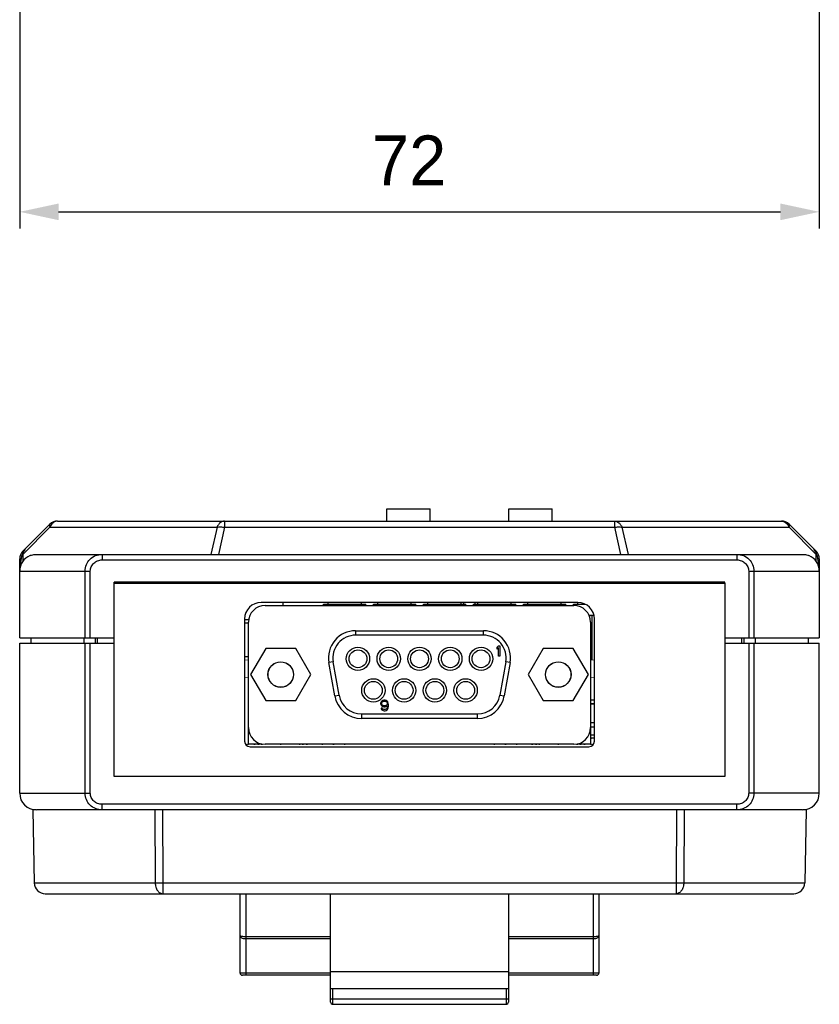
# Model space of a CAD drawing. Header units: millimetres. Extents: x -56 to 387, y -22 to 466.
# Tile 1 of 20: x 56 to 128, y -22 to 67. Entities that reach past the tile are written whole.
import ezdxf

# ---------------------------------------------------------------- set-up
doc = ezdxf.new("R2010")
doc.units = ezdxf.units.MM
doc.header["$LTSCALE"] = 65.395
doc.header["$PDMODE"] = 3
doc.header["$PDSIZE"] = 0.01
doc.layers.get('0').update_dxf_attribs({"linetype": 'CONTINUOUS'})
doc.layers.get('Defpoints').update_dxf_attribs({"linetype": 'CONTINUOUS'})
for name, color, linetype in [('BOTTOM_CASE-_AK-DR-10-SHAPE', 7, 'CONTINUOUS'), ('D_SUB_09P-SHAPE', 7, 'CONTINUOUS'), ('DIN_GUIDE_LORA-SHAPE', 7, 'CONTINUOUS'), ('IO_COUPLER_MODULE-DIM', 7, 'CONTINUOUS'), ('LED-2-SHAPE', 7, 'CONTINUOUS'), ('PCB-LORA_P2P_ENDNODE_SUB1-SHAPE', 7, 'CONTINUOUS'), ('PCB-LORA_P2P_ENDNODE_SUB2-SHAPE', 7, 'CONTINUOUS'), ('PCB-LORA_P2P_GATEWAY_V002-SHAPE', 7, 'CONTINUOUS'), ('PIN_HEADERX6-SHAPE', 7, 'CONTINUOUS'), ('RF-CONNECTOR_142-0711-821-SHAPE', 7, 'CONTINUOUS'), ('SW-TACT-SHAPE', 7, 'CONTINUOUS'), ('TOP_CASE-_AK-DR-10-SHAPE', 7, 'CONTINUOUS'), ('USER_GUIDE-BOT-GATWAY_-SHAPE', 7, 'CONTINUOUS'), ('USER_GUIDE-TOP-GATWAY-SHAPE', 7, 'CONTINUOUS'), ('로터리SW-TER-10-SHAPE', 7, 'CONTINUOUS')]:
    doc.layers.add(name, color=color, linetype=linetype)
doc.styles.get("Standard").update_dxf_attribs({"font": 'gothic.ttf'})
doc.dimstyles.new('DIMSTYLE_1', dxfattribs={"dimtxt": 3.5, "dimasz": 3.5, "dimexe": 1.5, "dimexo": 1, "dimgap": 0.875, "dimtad": 1, "dimdec": 5, "dimdsep": 46, "dimtxsty": 'STANDARD', "dimblk": '_FILLED', "dimblk1": '_FILLED', "dimblk2": '_FILLED', "dimcen": 0.09, "dimadec": 5, "dimazin": 2, "dimtp": 0.2, "dimtm": 0.2, "dimtfac": 1, "dimtdec": 5, "dimtofl": 0, "dimtmove": 0, "dimatfit": 3, "dimldrblk": '_FILLED', "dimfxl": 1, "dimtolj": 1, "dimarcsym": 0})

# ---------------------------------------------------------------- blocks, each defined once
blk = doc.blocks.new('_FILLED')
at = {"color": 0, "linetype": 'ByBlock'}
blk.add_solid([(0, 0), (-1, 0.214), (-1, -0.214)], dxfattribs=at)
blk = doc.blocks.new('*D142')
at = {"layer": 'Defpoints', "color": 0, "linetype": 'Continuous'}
for p in [(127.672, 139.025), (55.672, 137.026), (127.672, 49.566)]:
    blk.add_point(p, dxfattribs=at)
at = {"layer": 'IO_COUPLER_MODULE-DIM', "color": 0, "linetype": 'Continuous', "lineweight": -2}
for p, q in [((127.672, 138.025), (127.672, 48.066)), ((55.672, 136.026), (55.672, 48.066)), ((59.172, 49.566), (124.172, 49.566))]:
    blk.add_line(p, q, dxfattribs=at)
at = {"layer": 'IO_COUPLER_MODULE-DIM', "color": 0, "linetype": 'Continuous', "lineweight": -2, "xscale": 3.5, "yscale": 3.5, "zscale": 3.5, "rotation": 180}
blk.add_blockref('_FILLED', (55.672, 49.566), dxfattribs=at)
at = {"layer": 'IO_COUPLER_MODULE-DIM', "color": 0, "linetype": 'Continuous', "lineweight": -2, "xscale": 3.5, "yscale": 3.5, "zscale": 3.5}
blk.add_blockref('_FILLED', (127.672, 49.566), dxfattribs=at)
at = {"layer": 'IO_COUPLER_MODULE-DIM', "color": 0, "linetype": 'Continuous', "insert": (90.739, 56.441), "char_height": 4.5, "attachment_point": 2, "line_spacing_factor": 0.9}
blk.add_mtext('\\A1;72', dxfattribs=at)

msp = doc.modelspace()

# ---------------------------------------------------------------- linework, layer by layer
at = {"layer": 'BOTTOM_CASE-_AK-DR-10-SHAPE', "color": 7, "linetype": 'Continuous'}
for p, q in [((55.671908, -2.770148), (55.671908, 10.729852)), ((55.671908, 10.729852), (64.171908, 10.729852)), ((61.554161, -2.770148), (61.554161, 10.729852)), ((62.028029, -2.770148), (62.028029, 10.729852)), ((119.171908, 10.729852), (127.671908, 10.729852)), ((121.315788, 10.729852), (121.315788, -2.770148)), ((121.789656, 10.729852), (121.789656, -2.770148)), ((127.671908, -2.770148), (127.671908, 10.729852)), ((55.671908, -2.770148), (62.028029, -2.770148)), ((127.671908, -2.770148), (121.315788, -2.770148)), ((126.171908, -4.270148), (57.171908, -4.270148)), ((63.083713, -4.270148), (63.083713, -3.770148)), ((120.260103, -3.770148), (63.083713, -3.770148)), ((120.260103, -4.270148), (120.260103, -3.770148))]:
    msp.add_line(p, q, dxfattribs=at)
for centre, start, end in [((57.171908, -2.770148), 180, 270), ((126.171908, -2.770148), 270, 0)]:
    msp.add_arc(centre, 1.5, start, end, dxfattribs=at)
for points, knots in [([(63.083714, -4.270148), (62.887041, -4.270143), (62.4894, -4.194077), (61.981364, -3.865259), (61.635868, -3.366607), (61.554163, -2.967543), (61.554161, -2.770148)], [0, 0, 0, 0, 0.249564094, 0.499379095, 0.749519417, 1, 1, 1, 1]), ([(63.083713, -3.770148), (62.949852, -3.770137), (62.679641, -3.721163), (62.329569, -3.506453), (62.086507, -3.174202), (62.028036, -2.903713), (62.028029, -2.770148)], [0, 0, 0, 0, 0.250285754, 0.50041394, 0.750266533, 1, 1, 1, 1]), ([(121.789656, -2.770148), (121.789652, -2.967645), (121.707865, -3.366908), (121.362137, -3.865558), (120.854105, -4.194157), (120.456664, -4.270145), (120.260103, -4.270148)], [0, 0, 0, 0, 0.250610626, 0.500865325, 0.750578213, 1, 1, 1, 1]), ([(121.315788, -2.770148), (121.315776, -2.903784), (121.257249, -3.174407), (121.014029, -3.50665), (120.663966, -3.72121), (120.39389, -3.770141), (120.260103, -3.770148)], [0, 0, 0, 0, 0.249866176, 0.499829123, 0.749852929, 1, 1, 1, 1])]:
    msp.add_open_spline(points, degree=3, knots=knots, dxfattribs=at)
at = {"layer": 'D_SUB_09P-SHAPE', "color": 7, "linetype": 'Continuous'}
for p, q in [((77.771908, 14.129852), (105.571908, 14.129852)), ((76.271908, 1.629852), (76.271908, 12.629852)), ((107.071908, 12.629852), (107.071908, 1.629852)), ((85.921908, 11.859852), (85.921908, 11.459852)), ((85.921908, 11.859852), (97.421908, 11.859852)), ((97.421908, 11.459852), (97.421908, 11.859852)), ((97.421908, 11.459852), (85.921908, 11.459852)), ((77.823022, 10.254852), (76.469135, 7.909852)), ((80.530795, 10.254852), (77.823022, 10.254852)), ((81.884681, 7.909852), (80.530795, 10.254852)), ((98.790658, 10.509852), (98.671908, 10.368363)), ((98.671908, 10.206661), (98.671908, 10.368363)), ((98.671908, 10.206661), (98.790658, 10.34815)), ((98.790658, 10.509852), (98.909408, 10.509852)), ((98.790658, 9.559852), (98.790658, 10.34815)), ((98.909408, 10.509852), (98.909408, 9.559852)), ((102.813022, 10.254852), (101.459135, 7.909852)), ((105.520795, 10.254852), (102.813022, 10.254852)), ((106.874681, 7.909852), (105.520795, 10.254852)), ((83.903052, 9.053874), (83.509129, 8.984414)), ((84.03811, 5.984414), (83.509129, 8.984414)), ((84.432033, 6.053874), (83.903052, 9.053874)), ((98.909408, 9.559852), (98.790658, 9.559852)), ((99.440764, 9.053874), (98.911783, 6.053874)), ((99.834687, 8.984414), (99.305706, 5.984414)), ((99.834687, 8.984414), (99.440764, 9.053874)), ((76.469135, 7.909852), (77.823022, 5.564852)), ((80.530795, 5.564852), (81.884681, 7.909852)), ((101.459135, 7.909852), (102.813022, 5.564852)), ((105.520795, 5.564852), (106.874681, 7.909852)), ((77.823022, 5.564852), (80.530795, 5.564852)), ((84.03811, 5.984414), (84.432033, 6.053874)), ((88.211492, 5.44815), (88.171908, 5.347086)), ((88.171908, 5.347086), (88.171908, 5.266235)), ((88.270867, 5.529001), (88.211492, 5.44815)), ((88.369825, 5.58964), (88.270867, 5.529001)), ((88.270867, 5.326874), (88.290658, 5.387512)), ((88.270867, 5.286448), (88.270867, 5.326874)), ((88.290658, 5.387512), (88.330242, 5.44815)), ((88.330242, 5.44815), (88.389617, 5.488576)), ((88.468783, 5.609852), (88.369825, 5.58964)), ((88.389617, 5.488576), (88.448992, 5.508789)), ((88.448992, 5.508789), (88.587533, 5.508789)), ((88.567742, 5.609852), (88.468783, 5.609852)), ((88.6667, 5.58964), (88.567742, 5.609852)), ((88.587533, 5.508789), (88.646908, 5.488576)), ((88.646908, 5.488576), (88.706283, 5.44815)), ((88.765658, 5.529001), (88.6667, 5.58964)), ((88.706283, 5.44815), (88.745867, 5.387512)), ((88.745867, 5.387512), (88.765658, 5.326874)), ((88.825033, 5.44815), (88.765658, 5.529001)), ((88.765658, 5.326874), (88.765658, 5.286448)), ((88.864617, 5.347086), (88.825033, 5.44815)), ((88.884408, 5.205597), (88.864617, 5.347086)), ((98.911783, 6.053874), (99.305706, 5.984414)), ((102.813022, 5.564852), (105.520795, 5.564852)), ((88.171908, 5.266235), (88.211492, 5.165172)), ((88.211492, 5.165172), (88.270867, 5.08432)), ((88.211492, 4.882193), (88.231283, 4.821555)), ((88.31045, 4.882193), (88.211492, 4.882193)), ((88.231283, 4.821555), (88.290658, 4.740703)), ((88.290658, 5.22581), (88.270867, 5.286448)), ((88.270867, 5.08432), (88.369825, 5.023682)), ((88.330242, 5.165172), (88.290658, 5.22581)), ((88.290658, 4.740703), (88.389617, 4.680065)), ((88.350033, 4.821555), (88.31045, 4.882193)), ((88.389617, 5.124746), (88.330242, 5.165172)), ((88.409408, 4.781129), (88.350033, 4.821555)), ((88.369825, 5.023682), (88.468783, 5.003469)), ((88.448992, 5.104533), (88.389617, 5.124746)), ((88.389617, 4.680065), (88.488575, 4.659852)), ((88.468783, 4.760916), (88.409408, 4.781129)), ((88.587533, 5.104533), (88.448992, 5.104533)), ((88.468783, 5.003469), (88.567742, 5.003469)), ((88.587533, 4.760916), (88.468783, 4.760916)), ((88.488575, 4.659852), (88.567742, 4.659852)), ((88.567742, 5.003469), (88.6667, 5.023682)), ((88.567742, 4.659852), (88.6667, 4.680065)), ((88.646908, 5.124746), (88.587533, 5.104533)), ((88.646908, 4.781129), (88.587533, 4.760916)), ((88.706283, 5.165172), (88.646908, 5.124746)), ((88.706283, 4.821555), (88.646908, 4.781129)), ((88.6667, 5.023682), (88.78545, 5.104533)), ((88.6667, 4.680065), (88.765658, 4.740703)), ((88.745867, 5.22581), (88.706283, 5.165172)), ((88.745867, 4.882193), (88.706283, 4.821555)), ((88.765658, 5.286448), (88.745867, 5.22581)), ((88.765658, 4.942831), (88.745867, 4.882193)), ((88.78545, 5.064108), (88.765658, 4.942831)), ((88.765658, 4.740703), (88.825033, 4.821555)), ((88.78545, 5.104533), (88.78545, 5.064108)), ((88.825033, 4.821555), (88.864617, 4.922618)), ((88.864617, 4.922618), (88.884408, 5.064108)), ((88.884408, 5.064108), (88.884408, 5.205597)), ((86.450889, 4.359852), (86.450889, 3.959852)), ((86.450889, 4.359852), (96.892927, 4.359852)), ((96.892927, 3.959852), (86.450889, 3.959852)), ((96.892927, 3.959852), (96.892927, 4.359852)), ((77.376908, 1.629852), (76.271908, 1.629852)), ((77.376908, 1.629852), (77.376908, 1.682795)), ((77.476908, 1.66062), (77.476908, 1.629852)), ((105.571908, 1.629852), (77.771908, 1.629852)), ((105.866908, 1.660603), (105.866908, 1.629852)), ((105.966908, 1.682795), (105.966908, 1.629852)), ((107.071908, 1.629852), (105.966908, 1.629852))]:
    msp.add_line(p, q, dxfattribs=at)
for centre, radius in [((86.131908, 9.329852), 1.049971), ((86.131908, 9.329852), 0.799988), ((88.901908, 9.329852), 1.049971), ((88.901908, 9.329852), 0.799988), ((91.671908, 9.329852), 1.049971), ((91.671908, 9.329852), 0.799988), ((94.441908, 9.329852), 1.049971), ((94.441908, 9.329852), 0.799988), ((97.211908, 9.329852), 1.049971), ((97.211908, 9.329852), 0.799988), ((79.176908, 7.909852), 1.15), ((79.176908, 7.909852), 1.143), ((104.166908, 7.909852), 1.15), ((104.166908, 7.909852), 1.143), ((87.516908, 6.489852), 1.049971), ((87.516908, 6.489852), 0.799988), ((90.286908, 6.489852), 1.049971), ((90.286908, 6.489852), 0.799988), ((93.056908, 6.489852), 1.049971), ((93.056908, 6.489852), 0.799988), ((95.826908, 6.489852), 1.049971), ((95.826908, 6.489852), 0.799988)]:
    msp.add_circle(centre, radius, dxfattribs=at)
for centre, radius, start, end in [((77.771908, 12.629852), 1.5, 90, 180), ((105.571908, 12.629852), 1.5, 0, 90), ((85.921908, 9.409852), 2.45, 90, 190), ((97.421908, 9.409852), 2.45, 350, 90), ((85.921908, 9.409852), 2.05, 90, 190), ((97.421908, 9.409852), 2.05, 350, 90), ((86.450889, 6.409852), 2.45, 190, 270), ((86.450889, 6.409852), 2.05, 190, 270), ((96.892927, 6.409852), 2.05, 270, 350), ((96.892927, 6.409852), 2.45, 270, 350), ((77.771908, 3.129852), 1.5, 180, 270), ((105.571908, 3.129852), 1.5, 270, 0)]:
    msp.add_arc(centre, radius, start, end, dxfattribs=at)
at = {"layer": 'DIN_GUIDE_LORA-SHAPE', "color": 7, "linetype": 'Continuous'}
for p, q in [((56.864308, -4.270148), (56.978944, -10.8376)), ((57.137717, -4.270148), (56.864308, -4.270148)), ((67.827022, -4.270148), (67.873077, -10.8376)), ((68.528359, -4.270148), (68.575351, -10.8376)), ((114.815458, -4.270148), (114.768465, -10.8376)), ((115.516794, -4.270148), (115.47074, -10.8376)), ((126.479508, -4.270148), (126.2061, -4.270148)), ((126.479508, -4.270148), (126.364873, -10.8376)), ((56.978944, -10.8376), (67.873077, -10.8376)), ((68.575351, -10.8376), (68.575351, -11.820148)), ((68.575351, -10.8376), (114.768465, -10.8376)), ((114.768465, -10.8376), (114.768465, -11.820148)), ((115.47074, -10.8376), (126.364873, -10.8376)), ((57.978791, -11.820148), (125.365025, -11.820148)), ((75.521908, -15.583158), (75.521908, -11.820148)), ((76.021908, -11.820148), (76.021908, -19.158948)), ((83.671908, -21.574618), (83.671908, -11.820809)), ((99.671908, -11.820809), (99.671908, -21.574618)), ((107.321908, -11.820148), (107.321908, -19.158948)), ((107.821908, -11.820148), (107.821908, -15.583158)), ((75.521908, -18.958948), (75.521908, -15.585916)), ((76.021908, -15.662882), (83.671908, -15.662882)), ((76.021908, -15.855902), (83.671908, -15.855902)), ((99.671908, -15.662882), (107.321908, -15.662882)), ((99.671908, -15.855902), (107.321909, -15.855902)), ((107.821908, -15.585978), (107.821908, -18.958948)), ((83.671908, -19.158948), (75.721908, -19.158948)), ((83.671908, -18.983322), (76.021908, -18.983322)), ((99.671908, -18.857378), (83.671908, -18.857378)), ((107.321908, -18.983322), (99.671908, -18.983322)), ((107.621908, -19.158948), (99.671908, -19.158948)), ((83.671908, -20.366218), (99.671908, -20.366218)), ((83.871908, -21.774618), (83.871908, -20.366218)), ((99.471908, -20.366218), (99.471908, -21.774618)), ((83.671908, -21.274618), (99.671908, -21.274618)), ((83.871908, -21.774618), (99.471908, -21.774618))]:
    msp.add_line(p, q, dxfattribs=at)
for points in [[(75.521928, -15.585916), (75.522178, -15.593928), (75.530385, -15.643338), (75.550104, -15.690599), (75.579506, -15.731743), (75.615895, -15.765112), (75.656836, -15.790869), (75.700142, -15.810065), (75.747451, -15.825085), (75.799665, -15.836925), (75.857647, -15.84602), (75.92126, -15.852311), (75.989635, -15.855538), (76.021908, -15.855902)], [(107.321908, -15.855902), (107.344964, -15.855715), (107.414179, -15.852894), (107.478748, -15.846936), (107.537737, -15.838117), (107.590872, -15.826533), (107.638917, -15.811814), (107.682806, -15.793019), (107.724281, -15.76781), (107.761318, -15.735035), (107.791631, -15.694251), (107.812328, -15.647072), (107.821429, -15.597546), (107.821887, -15.585978)]]:
    msp.add_lwpolyline(points, dxfattribs=at)
for centre, radius, start, end in [((57.978791, -10.820148), 1, 181, 270), ((125.365025, -10.820148), 1, 270, 359), ((75.721908, -18.958948), 0.2, 180, 270), ((107.621908, -18.958948), 0.2, 270, 0), ((83.871908, -21.574618), 0.2, 180, 270), ((99.471908, -21.574618), 0.2, 270, 0)]:
    msp.add_arc(centre, radius, start, end, dxfattribs=at)
for points, knots in [([(67.873077, -10.8376), (67.874636, -10.96479), (67.910395, -11.210868), (68.057487, -11.532289), (68.254474, -11.727978), (68.436445, -11.806875), (68.52978, -11.820148), (68.575351, -11.820148)], [0, 0, 0, 0, 0.28824688, 0.555121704, 0.789514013, 0.896731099, 1, 1, 1, 1]), ([(67.873077, -10.8376), (67.923384, -10.838106), (68.157473, -10.839621), (68.391572, -10.838916), (68.575351, -10.8376)], [0, 0, 0, 0, 0.214912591, 1, 1, 1, 1]), ([(115.47074, -10.8376), (115.46918, -10.964792), (115.433422, -11.210871), (115.286328, -11.532291), (115.089341, -11.727978), (114.907371, -11.806875), (114.814037, -11.820148), (114.768465, -11.820148)], [0, 0, 0, 0, 0.288249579, 0.555123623, 0.789514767, 0.89673135, 1, 1, 1, 1]), ([(114.768465, -10.8376), (114.83292, -10.838062), (115.067008, -10.839312), (115.301112, -10.839306), (115.47074, -10.8376)], [0, 0, 0, 0, 0.27534349, 1, 1, 1, 1]), ([(75.521908, -15.583158), (75.521909, -15.58923), (75.534617, -15.603729), (75.583562, -15.623877), (75.685082, -15.644584), (75.839323, -15.659294), (75.957909, -15.662882), (76.021908, -15.662882)], [0, 0, 0, 0, 0.035273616, 0.097227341, 0.312306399, 0.62821848, 1, 1, 1, 1]), ([(107.321908, -15.662882), (107.385983, -15.662881), (107.50465, -15.659288), (107.658925, -15.644559), (107.76037, -15.623843), (107.809241, -15.603701), (107.821908, -15.58922), (107.821908, -15.583158)], [0, 0, 0, 0, 0.37221955, 0.688161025, 0.902957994, 0.964784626, 1, 1, 1, 1]), ([(76.021908, -18.983322), (75.989323, -18.983322), (75.925419, -18.98302), (75.832682, -18.981673), (75.747298, -18.979499), (75.672503, -18.976587), (75.611253, -18.973111), (75.569549, -18.96956), (75.54494, -18.966422), (75.532705, -18.964071), (75.525908, -18.962328), (75.521908, -18.960076), (75.521908, -18.958948)], [0, 0, 0, 0, 0.194676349, 0.381792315, 0.554080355, 0.704993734, 0.828826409, 0.920982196, 0.954104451, 0.978216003, 0.993261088, 1, 1, 1, 1]), ([(107.821908, -18.958948), (107.821907, -18.96008), (107.817893, -18.962325), (107.811096, -18.964073), (107.798852, -18.966423), (107.774231, -18.96956), (107.732503, -18.973119), (107.671245, -18.976589), (107.596459, -18.979499), (107.511062, -18.981678), (107.418345, -18.983018), (107.35445, -18.983321), (107.321908, -18.983322)], [0, 0, 0, 0, 0.006758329, 0.02181886, 0.04592643, 0.07907908, 0.171285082, 0.295179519, 0.446033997, 0.618262, 0.805583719, 1, 1, 1, 1])]:
    msp.add_open_spline(points, degree=3, knots=knots, dxfattribs=at)
at = {"layer": 'LED-2-SHAPE', "color": 7, "linetype": 'Continuous'}
for p, q in [((83.034606, 14.129852), (83.034606, 14.249852)), ((83.034609, 14.249852), (86.834602, 14.249852)), ((83.434606, 14.249852), (83.434606, 14.409852)), ((86.434606, 14.249852), (86.434606, 14.409852)), ((86.834606, 14.129852), (86.834606, 14.249852)), ((87.534606, 14.129852), (87.534606, 14.249852)), ((87.534609, 14.249852), (91.334602, 14.249852)), ((87.934606, 14.249852), (87.934606, 14.409852)), ((90.934606, 14.249852), (90.934606, 14.409852)), ((91.334606, 14.129852), (91.334606, 14.249852)), ((92.034606, 14.129852), (92.034606, 14.249852)), ((92.034609, 14.249852), (95.834602, 14.249852)), ((92.434606, 14.249852), (92.434606, 14.409852)), ((95.434606, 14.249852), (95.434606, 14.409852)), ((95.834606, 14.129852), (95.834606, 14.249852)), ((96.534606, 14.129852), (96.534606, 14.249852)), ((96.534609, 14.249852), (100.334602, 14.249852)), ((96.934606, 14.249852), (96.934606, 14.409852)), ((99.934606, 14.249852), (99.934606, 14.409852)), ((100.334606, 14.129852), (100.334606, 14.249852)), ((101.034606, 14.129852), (101.034606, 14.249852)), ((101.034609, 14.249852), (104.834602, 14.249852)), ((101.434606, 14.249852), (101.434606, 14.409852)), ((104.434606, 14.249852), (104.434606, 14.409852)), ((104.834606, 14.129852), (104.834606, 14.249852)), ((105.534606, 14.129852), (105.534606, 14.249852)), ((105.534609, 14.249852), (106.59362, 14.249852)), ((105.934606, 14.249852), (105.934606, 14.409852)), ((107.382876, 13.229852), (106.944364, 13.229852)), ((107.184606, 13.229852), (107.184606, 9.229852))]:
    msp.add_line(p, q, dxfattribs=at)
at = {"layer": 'PCB-LORA_P2P_ENDNODE_SUB1-SHAPE', "color": 4, "linetype": 'Continuous', "const_width": 0.0525}
for points in [[(76.271908, 9.229852), (75.921908, 9.229852)], [(107.421908, 9.229852), (107.071908, 9.229852)], [(76.271908, 7.629852), (75.921908, 7.629852)], [(107.421908, 7.629852), (107.071908, 7.629852)]]:
    msp.add_lwpolyline(points, dxfattribs=at)
at = {"layer": 'PCB-LORA_P2P_ENDNODE_SUB2-SHAPE', "color": 4, "linetype": 'Continuous', "const_width": 0.042}
for points in [[(107.421908, 5.229852), (107.071908, 5.229852)], [(107.421908, 3.629852), (107.071908, 3.629852)]]:
    msp.add_lwpolyline(points, dxfattribs=at)
at = {"layer": 'PCB-LORA_P2P_GATEWAY_V002-SHAPE', "color": 7, "linetype": 'Continuous'}
for p, q in [((76.17191, 1.629852), (76.27191, 1.629852)), ((76.17191, 1.629852), (76.27191, 1.629852)), ((76.17191, 1.629852), (76.27191, 1.629852)), ((76.17191, 1.629852), (76.27191, 1.629852)), ((76.17191, 1.629852), (76.27191, 1.629852)), ((76.17191, 1.629852), (76.27191, 1.629852)), ((76.769214, 1.629852), (76.869214, 1.629852)), ((76.769214, 1.629852), (76.869214, 1.629852)), ((76.769214, 1.629852), (76.869214, 1.629852)), ((76.769214, 1.629852), (76.869214, 1.629852)), ((76.769214, 1.629852), (76.869214, 1.629852)), ((76.769214, 1.629852), (76.869214, 1.629852)), ((77.12191, 1.629852), (77.22191, 1.629852)), ((77.12191, 1.629852), (77.22191, 1.629852)), ((77.12191, 1.629852), (77.22191, 1.629852)), ((77.12191, 1.629852), (77.22191, 1.629852)), ((77.12191, 1.629852), (77.22191, 1.629852)), ((77.12191, 1.629852), (77.22191, 1.629852)), ((77.121911, 1.629852), (77.221911, 1.629852)), ((77.121911, 1.629852), (77.221911, 1.629852)), ((77.42191, 1.629852), (77.52191, 1.629852)), ((77.42191, 1.629852), (77.52191, 1.629852)), ((79.12191, 1.629852), (79.22191, 1.629852)), ((79.12191, 1.629852), (79.22191, 1.629852)), ((79.12191, 1.629852), (79.22191, 1.629852)), ((79.12191, 1.629852), (79.22191, 1.629852)), ((79.121911, 1.629852), (79.221911, 1.629852)), ((79.121911, 1.629852), (79.221911, 1.629852)), ((80.82191, 1.629852), (80.92191, 1.629852)), ((80.82191, 1.629852), (80.92191, 1.629852)), ((81.12191, 1.629852), (81.22191, 1.629852)), ((81.12191, 1.629852), (81.22191, 1.629852)), ((81.12191, 1.629852), (81.22191, 1.629852)), ((81.12191, 1.629852), (81.22191, 1.629852)), ((81.12191, 1.629852), (81.22191, 1.629852)), ((81.12191, 1.629852), (81.22191, 1.629852)), ((81.12191, 1.629852), (81.22191, 1.629852)), ((81.12191, 1.629852), (81.22191, 1.629852)), ((81.474606, 1.629852), (81.574606, 1.629852)), ((81.474606, 1.629852), (81.574606, 1.629852)), ((81.474606, 1.629852), (81.574606, 1.629852)), ((81.474606, 1.629852), (81.574606, 1.629852)), ((82.875557, 1.629852), (82.975557, 1.629852)), ((82.875557, 1.629852), (82.975557, 1.629852)), ((83.875557, 1.629852), (83.975557, 1.629852)), ((83.875557, 1.629852), (83.975557, 1.629852)), ((83.875557, 1.629852), (83.975557, 1.629852)), ((83.875557, 1.629852), (83.975557, 1.629852)), ((83.875557, 1.629852), (83.975557, 1.629852)), ((83.875557, 1.629852), (83.975557, 1.629852)), ((83.875557, 1.629852), (83.975557, 1.629852)), ((83.875557, 1.629852), (83.975557, 1.629852)), ((84.875557, 1.629852), (84.975557, 1.629852)), ((84.875557, 1.629852), (84.975557, 1.629852)), ((84.875557, 1.629852), (84.975557, 1.629852)), ((84.875557, 1.629852), (84.975557, 1.629852)), ((98.368264, 1.629852), (98.468264, 1.629852)), ((98.368264, 1.629852), (98.468264, 1.629852)), ((98.368264, 1.629852), (98.468264, 1.629852)), ((98.368264, 1.629852), (98.468264, 1.629852)), ((99.368264, 1.629852), (99.468264, 1.629852)), ((99.368264, 1.629852), (99.468264, 1.629852)), ((99.368264, 1.629852), (99.468264, 1.629852)), ((99.368264, 1.629852), (99.468264, 1.629852)), ((99.368264, 1.629852), (99.468264, 1.629852)), ((99.368264, 1.629852), (99.468264, 1.629852)), ((99.368264, 1.629852), (99.468264, 1.629852)), ((99.368264, 1.629852), (99.468264, 1.629852)), ((100.368264, 1.629852), (100.468264, 1.629852)), ((100.368264, 1.629852), (100.468264, 1.629852)), ((101.769214, 1.629852), (101.869214, 1.629852)), ((101.769214, 1.629852), (101.869214, 1.629852)), ((101.769214, 1.629852), (101.869214, 1.629852)), ((101.769214, 1.629852), (101.869214, 1.629852)), ((101.769214, 1.629852), (101.869214, 1.629852)), ((101.769214, 1.629852), (101.869214, 1.629852)), ((102.12191, 1.629852), (102.22191, 1.629852)), ((102.12191, 1.629852), (102.22191, 1.629852)), ((102.12191, 1.629852), (102.22191, 1.629852)), ((102.12191, 1.629852), (102.22191, 1.629852)), ((102.12191, 1.629852), (102.22191, 1.629852)), ((102.12191, 1.629852), (102.22191, 1.629852)), ((102.12191, 1.629852), (102.22191, 1.629852)), ((102.12191, 1.629852), (102.22191, 1.629852)), ((102.12191, 1.629852), (102.22191, 1.629852)), ((102.12191, 1.629852), (102.22191, 1.629852)), ((102.121911, 1.629852), (102.221911, 1.629852)), ((102.121911, 1.629852), (102.221911, 1.629852)), ((102.121911, 1.629852), (102.221911, 1.629852)), ((102.121911, 1.629852), (102.221911, 1.629852)), ((102.42191, 1.629852), (102.52191, 1.629852)), ((102.42191, 1.629852), (102.52191, 1.629852)), ((102.42191, 1.629852), (102.52191, 1.629852)), ((102.42191, 1.629852), (102.52191, 1.629852)), ((104.12191, 1.629852), (104.22191, 1.629852)), ((104.12191, 1.629852), (104.22191, 1.629852)), ((104.12191, 1.629852), (104.22191, 1.629852)), ((104.12191, 1.629852), (104.22191, 1.629852)), ((104.12191, 1.629852), (104.22191, 1.629852)), ((104.12191, 1.629852), (104.22191, 1.629852)), ((104.12191, 1.629852), (104.22191, 1.629852)), ((104.12191, 1.629852), (104.22191, 1.629852)), ((104.121911, 1.629852), (104.221911, 1.629852)), ((104.121911, 1.629852), (104.221911, 1.629852)), ((104.121911, 1.629852), (104.221911, 1.629852)), ((104.121911, 1.629852), (104.221911, 1.629852)), ((105.82191, 1.629852), (105.92191, 1.629852)), ((105.82191, 1.629852), (105.92191, 1.629852)), ((105.82191, 1.629852), (105.92191, 1.629852)), ((105.82191, 1.629852), (105.92191, 1.629852)), ((106.12191, 1.629852), (106.22191, 1.629852)), ((106.12191, 1.629852), (106.22191, 1.629852)), ((106.12191, 1.629852), (106.22191, 1.629852)), ((106.12191, 1.629852), (106.22191, 1.629852)), ((106.12191, 1.629852), (106.22191, 1.629852)), ((106.12191, 1.629852), (106.22191, 1.629852)), ((106.12191, 1.629852), (106.22191, 1.629852)), ((106.12191, 1.629852), (106.22191, 1.629852)), ((106.12191, 1.629852), (106.22191, 1.629852)), ((106.12191, 1.629852), (106.22191, 1.629852)), ((106.12191, 1.629852), (106.22191, 1.629852)), ((106.12191, 1.629852), (106.22191, 1.629852)), ((106.12191, 1.629852), (106.22191, 1.629852)), ((106.12191, 1.629852), (106.22191, 1.629852)), ((106.474606, 1.629852), (106.574606, 1.629852)), ((106.474606, 1.629852), (106.574606, 1.629852)), ((106.474606, 1.629852), (106.574606, 1.629852)), ((106.474606, 1.629852), (106.574606, 1.629852)), ((106.474606, 1.629852), (106.574606, 1.629852)), ((106.474606, 1.629852), (106.574606, 1.629852)), ((107.07191, 1.629852), (107.17191, 1.629852)), ((107.07191, 1.629852), (107.17191, 1.629852)), ((107.07191, 1.629852), (107.17191, 1.629852)), ((107.07191, 1.629852), (107.17191, 1.629852)), ((107.07191, 1.629852), (107.17191, 1.629852))]:
    msp.add_line(p, q, dxfattribs=at)
at = {"layer": 'PCB-LORA_P2P_GATEWAY_V002-SHAPE', "color": 4, "linetype": 'Continuous', "const_width": 0.0525}
for points in [[(76.008334, 1.629852), (76.271908, 1.629852)], [(77.376908, 1.629852), (77.771908, 1.629852)], [(105.571908, 1.629852), (105.966908, 1.629852)], [(107.071908, 1.629852), (107.335482, 1.629852)]]:
    msp.add_lwpolyline(points, dxfattribs=at)
at = {"layer": 'PCB-LORA_P2P_GATEWAY_V002-SHAPE', "color": 7, "linetype": 'Continuous', "const_width": 0.042}
for points in [[(76.271908, 1.629852), (77.376908, 1.629852)], [(77.771908, 1.629852), (105.571908, 1.629852)], [(105.966908, 1.629852), (107.071908, 1.629852)]]:
    msp.add_lwpolyline(points, dxfattribs=at)
at = {"layer": 'PIN_HEADERX6-SHAPE', "color": 7, "linetype": 'Continuous'}
for p, q in [((107.004608, 13.066537), (107.004608, 13.229852)), ((107.071908, 5.629852), (107.421908, 5.629852))]:
    msp.add_line(p, q, dxfattribs=at)
at = {"layer": 'RF-CONNECTOR_142-0711-821-SHAPE', "color": 7, "linetype": 'Continuous'}
for p, q in [((107.071908, 5.294852), (107.421908, 5.294852)), ((107.421908, 3.564852), (107.071908, 3.564852)), ((107.421908, 3.164852), (107.071908, 3.164852)), ((107.071908, 2.494852), (107.421908, 2.494852))]:
    msp.add_line(p, q, dxfattribs=at)
at = {"layer": 'SW-TACT-SHAPE', "color": 7, "linetype": 'Continuous'}
for p, q in [((79.399217, 14.129852), (79.394329, 14.409852)), ((76.28664, 12.829852), (75.921908, 12.829852)), ((76.271908, 12.529852), (75.921908, 12.529852)), ((75.921908, 9.529852), (76.271908, 9.529852))]:
    msp.add_line(p, q, dxfattribs=at)
at = {"layer": 'TOP_CASE-_AK-DR-10-SHAPE', "color": 7, "linetype": 'Continuous'}
for p, q in [((58.379015, 21.436959), (55.964801, 19.022746)), ((59.086122, 21.729852), (124.257695, 21.729852)), ((74.126578, 21.729852), (74.126578, 21.168224)), ((109.217238, 21.729852), (109.217238, 21.168224)), ((124.964801, 21.436959), (127.379015, 19.022746)), ((58.399726, 21.168224), (55.985513, 18.75401)), ((58.399726, 21.168224), (73.440183, 21.168224)), ((73.440183, 21.168224), (72.888265, 18.729852)), ((74.126578, 21.168224), (73.57466, 18.729852)), ((74.126578, 21.168224), (109.217238, 21.168224)), ((109.217238, 21.168224), (109.769156, 18.729852)), ((109.903634, 21.168224), (124.94409, 21.168224)), ((109.903634, 21.168224), (110.455551, 18.729852)), ((124.94409, 21.168224), (127.358304, 18.75401)), ((55.964801, 19.022746), (56.028747, 18.9588)), ((55.985513, 18.147712), (55.985513, 18.75401)), ((56.171908, 19.153016), (56.171908, 19.229852)), ((57.173486, 18.729852), (126.17033, 18.729852)), ((63.083713, 18.729852), (63.083713, 18.229852)), ((120.260103, 18.729852), (120.260103, 18.229852)), ((127.171908, 19.229852), (127.171908, 19.153016)), ((127.379015, 19.022746), (127.315065, 18.958796)), ((127.358304, 18.75401), (127.358304, 18.147712)), ((55.671908, 11.229852), (55.671908, 18.315639)), ((55.671908, 18.315639), (55.789773, 18.315639)), ((63.083713, 18.229852), (120.260103, 18.229852)), ((127.671908, 18.315639), (127.554062, 18.315639)), ((127.671908, 18.315639), (127.671908, 11.229852)), ((55.671908, 17.229852), (62.028029, 17.229852)), ((61.554161, 11.229852), (61.554161, 17.229852)), ((62.028029, 11.229852), (62.028029, 17.229852)), ((121.315788, 17.229852), (127.671908, 17.229852)), ((121.315788, 17.229852), (121.315788, 11.229852)), ((121.789656, 17.229852), (121.789656, 11.229852)), ((64.171908, 16.129852), (64.171908, 16.229852)), ((119.171908, 16.229852), (64.171908, 16.229852)), ((119.171908, 16.129852), (119.171908, 16.229852)), ((55.671908, 11.229852), (64.171908, 11.229852)), ((56.671908, 11.229852), (56.671908, 10.729852)), ((61.435486, 11.229852), (61.435486, 10.729852)), ((62.480526, 11.229852), (62.480526, 10.729852)), ((119.171908, 11.229852), (127.671908, 11.229852)), ((120.863291, 11.229852), (120.863291, 10.729852)), ((121.908331, 11.229852), (121.908331, 10.729852)), ((126.671908, 11.229852), (126.671908, 10.729852))]:
    msp.add_line(p, q, dxfattribs=at)
for centre, radius, start, end in [((59.086122, 20.729852), 1, 90, 135), ((59.439934, 20.781479), 1.109776, 152.7843653, 159.60509869), ((124.257695, 20.729852), 1, 45, 90), ((123.903883, 20.781479), 1.109776, 20.3949013, 27.21563555), ((56.671908, 18.315639), 1, 135, 180), ((57.171908, 17.229852), 1.5, 112.37616004, 180), ((56.79502, 19.118295), 0.887697, 202.71214025, 204.22813279), ((126.171908, 17.229852), 1.5, 0, 67.62383996), ((126.671908, 18.315639), 1, 0, 45)]:
    msp.add_arc(centre, radius, start, end, dxfattribs=at)
for points, knots in [([(58.379015, 21.436959), (58.367532, 21.425476), (58.350064, 21.391421), (58.348444, 21.328181), (58.365325, 21.251597), (58.386569, 21.197483), (58.399726, 21.168224)], [0, 0, 0, 0, 0.172280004, 0.385364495, 0.659656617, 1, 1, 1, 1]), ([(59.086122, 21.729852), (59.023765, 21.729852), (58.895686, 21.708782), (58.653583, 21.584828), (58.51783, 21.414831), (58.453019, 21.289025)], [0, 0, 0, 0, 0.232058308, 0.473344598, 1, 1, 1, 1]), ([(74.126578, 21.729852), (74.055233, 21.729852), (73.907746, 21.702007), (73.709719, 21.583331), (73.546617, 21.400234), (73.470384, 21.249306), (73.440183, 21.168224)], [0, 0, 0, 0, 0.227620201, 0.466671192, 0.72395092, 1, 1, 1, 1]), ([(109.217238, 21.729852), (109.288583, 21.729852), (109.43607, 21.702007), (109.634098, 21.583331), (109.797199, 21.400234), (109.873433, 21.249306), (109.903634, 21.168224)], [0, 0, 0, 0, 0.227620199, 0.466671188, 0.723950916, 1, 1, 1, 1]), ([(124.257695, 21.729852), (124.320052, 21.729852), (124.44813, 21.708782), (124.690233, 21.584828), (124.825986, 21.414831), (124.890797, 21.289025)], [0, 0, 0, 0, 0.232058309, 0.473344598, 1, 1, 1, 1]), ([(124.94409, 21.168224), (124.957248, 21.197483), (124.978492, 21.251597), (124.995373, 21.328181), (124.993752, 21.391421), (124.976284, 21.425476), (124.964801, 21.436959)], [0, 0, 0, 0, 0.34034339, 0.614635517, 0.827719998, 1, 1, 1, 1]), ([(73.440183, 21.168224), (73.542734, 21.194497), (73.774737, 21.214166), (74.004459, 21.190553), (74.126578, 21.168224)], [0, 0, 0, 0, 0.460260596, 1, 1, 1, 1]), ([(109.217238, 21.168224), (109.339358, 21.190553), (109.569079, 21.214166), (109.801083, 21.194497), (109.903634, 21.168224)], [0, 0, 0, 0, 0.539739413, 1, 1, 1, 1]), ([(55.89084, 18.692052), (55.817683, 18.474434), (55.722707, 18.023437), (55.683648, 17.56651), (55.675828, 17.338216)], [0, 0, 0, 0, 0.501264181, 1, 1, 1, 1]), ([(55.89084, 18.692052), (55.898181, 18.697588), (55.928701, 18.719778), (55.960711, 18.739899), (55.985513, 18.75401)], [0, 0, 0, 0, 0.243684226, 1, 1, 1, 1]), ([(56.171908, 19.153016), (56.151385, 19.127959), (56.071854, 19.027348), (56.000223, 18.920216), (55.953838, 18.836306)], [0, 0, 0, 0, 0.252514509, 1, 1, 1, 1]), ([(55.976159, 18.775554), (55.973973, 18.780781), (55.96585, 18.800771), (55.958567, 18.821112), (55.953838, 18.836306)], [0, 0, 0, 0, 0.262555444, 1, 1, 1, 1]), ([(56.60088, 18.616909), (56.64952, 18.636933), (56.83392, 18.701785), (57.030807, 18.729852), (57.173486, 18.729852)], [0, 0, 0, 0, 0.269359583, 1, 1, 1, 1]), ([(61.554161, 17.229852), (61.554166, 17.427286), (61.635899, 17.826404), (61.981443, 18.325029), (62.489457, 18.653795), (62.887045, 18.729844), (63.083715, 18.729852)], [0, 0, 0, 0, 0.250528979, 0.500687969, 0.750439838, 1, 1, 1, 1]), ([(120.260102, 18.729852), (120.456771, 18.729848), (120.854404, 18.653785), (121.362439, 18.324976), (121.707945, 17.826325), (121.789654, 17.427254), (121.789656, 17.229852)], [0, 0, 0, 0, 0.249558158, 0.49936996, 0.74951218, 1, 1, 1, 1]), ([(126.17033, 18.729852), (126.21604, 18.729852), (126.411131, 18.72113), (126.604692, 18.673822), (126.742937, 18.616909)], [0, 0, 0, 0, 0.234155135, 1, 1, 1, 1]), ([(127.389978, 18.836306), (127.374644, 18.864045), (127.309453, 18.974588), (127.233109, 19.078295), (127.171908, 19.153016)], [0, 0, 0, 0, 0.247079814, 1, 1, 1, 1]), ([(127.389978, 18.836306), (127.387936, 18.829744), (127.378679, 18.80183), (127.367545, 18.77456), (127.358304, 18.75401)], [0, 0, 0, 0, 0.233714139, 1, 1, 1, 1]), ([(127.452977, 18.692052), (127.445636, 18.697588), (127.415116, 18.719778), (127.383106, 18.739899), (127.358304, 18.75401)], [0, 0, 0, 0, 0.243684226, 1, 1, 1, 1]), ([(127.667989, 17.338216), (127.660168, 17.56651), (127.621109, 18.023437), (127.526133, 18.474434), (127.452977, 18.692052)], [0, 0, 0, 0, 0.498736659, 1, 1, 1, 1]), ([(62.028029, 17.229852), (62.028045, 17.36345), (62.086531, 17.633982), (62.329638, 17.966212), (62.679691, 18.180882), (62.94986, 18.229835), (63.083713, 18.229852)], [0, 0, 0, 0, 0.249792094, 0.499665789, 0.74972786, 1, 1, 1, 1]), ([(120.260103, 18.229852), (120.393961, 18.229841), (120.664167, 18.18087), (121.014238, 17.966166), (121.257307, 17.633916), (121.31578, 17.363422), (121.315788, 17.229852)], [0, 0, 0, 0, 0.250279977, 0.50040494, 0.750259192, 1, 1, 1, 1])]:
    msp.add_open_spline(points, degree=3, knots=knots, dxfattribs=at)
for points in [[(55.953838, 18.836306), (55.928454, 18.790385), (55.907559, 18.741787), (55.89084, 18.692052)], [(127.452977, 18.692052), (127.436258, 18.741787), (127.415363, 18.790385), (127.389978, 18.836306)]]:
    msp.add_open_spline(points, degree=3, dxfattribs=at)
at = {"layer": 'USER_GUIDE-BOT-GATWAY_-SHAPE', "color": 7, "linetype": 'Continuous'}
for p, q in [((64.171908, -1.270148), (64.171908, 16.129852)), ((64.171908, 16.129852), (119.171908, 16.129852)), ((119.171908, 16.129852), (119.171908, -1.270148)), ((105.921908, 14.409852), (77.421908, 14.409852)), ((75.921908, 12.909852), (75.921908, 1.909852)), ((107.421908, 1.909852), (107.421908, 12.909852)), ((62.671908, 10.729852), (62.671908, 11.229852)), ((120.671908, 11.229852), (120.671908, 10.729852)), ((76.421908, 1.409852), (106.921908, 1.409852)), ((119.171908, -1.270148), (64.171908, -1.270148))]:
    msp.add_line(p, q, dxfattribs=at)
for centre, radius, start, end in [((77.421908, 12.909852), 1.5, 90, 180), ((105.921908, 12.909852), 1.5, 0, 90), ((76.421908, 1.909852), 0.5, 180, 270), ((106.921908, 1.909852), 0.5, 270, 0)]:
    msp.add_arc(centre, radius, start, end, dxfattribs=at)
at = {"layer": 'USER_GUIDE-TOP-GATWAY-SHAPE', "color": 7, "linetype": 'Continuous'}
msp.add_line((107.421908, 2.169852), (107.171908, 2.169852), dxfattribs=at)
msp.add_arc((107.171908, 2.669852), 0.5, 258.45358504, 270, dxfattribs=at)
at = {"layer": '로터리SW-TER-10-SHAPE', "color": 7, "linetype": 'Continuous'}
for p, q in [((88.721908, 21.729852), (88.721908, 22.829852)), ((88.721908, 22.829852), (92.621908, 22.829852)), ((92.621908, 21.729852), (92.621908, 22.829852)), ((99.721908, 21.729852), (99.721908, 22.829852)), ((99.721908, 22.829852), (103.621908, 22.829852)), ((103.621908, 21.729852), (103.621908, 22.829852)), ((95.671908, 14.249852), (95.671908, 14.409852)), ((96.671908, 14.249852), (96.671908, 14.409852))]:
    msp.add_line(p, q, dxfattribs=at)

# ---------------------------------------------------------------- dimensions: what is measured, and where the dimension line sits
at = {"layer": 'IO_COUPLER_MODULE-DIM', "color": 5, "linetype": 'Continuous'}
dim = msp.add_linear_dim(base=(127.671907, 49.566423), p1=(55.671908, 137.02561), p2=(127.671907, 139.024676), dimstyle='DIMSTYLE_1', override={"dimtxt": 4.5}, dxfattribs=at)
dim.commit()
dim.dimension.update_dxf_attribs({"geometry": '*D142', "text_midpoint": (90.739456, 49.566423), "dimtype": 160})

doc.saveas('drawing.dxf')
